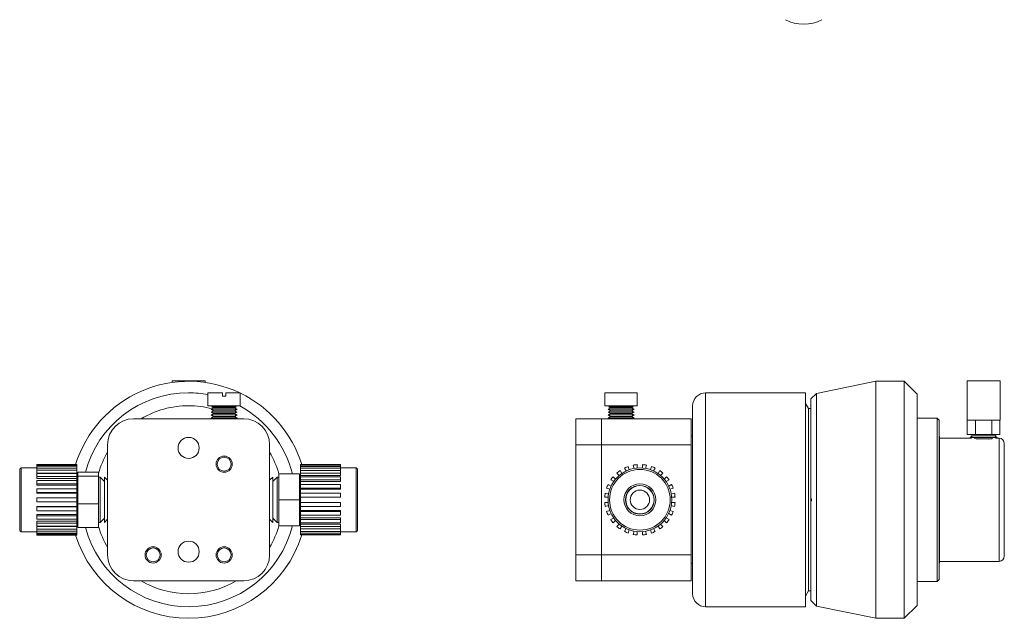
# Model space of a CAD drawing. Header units: inches. Extents: x 0.88 to 7.21, y 1.59 to 10.51.
# Tile 1 of 3: x 0.88 to 7.21, y 1.59 to 5.43. Entities that reach past the tile are written whole.
import ezdxf

# ---------------------------------------------------------------- set-up
doc = ezdxf.new("R2010")
doc.units = ezdxf.units.IN
doc.header["$MEASUREMENT"] = 0

msp = doc.modelspace()

# ---------------------------------------------------------------- linework, layer by layer
at = {"color": 7, "linetype": 'Continuous', "lineweight": 15}
for p, q in [((1.8624, 3.1131), (1.8624, 3.1029)), ((2.0737, 3.1131), (1.8624, 3.1131)), ((2.0737, 3.1029), (2.0737, 3.1131)), ((6.3872, 3.1102), (6.0049, 3.0322)), ((6.5682, 3.1102), (6.3872, 3.1102)), ((6.3872, 3.1102), (6.3872, 1.5869)), ((6.6515, 3.0269), (6.5682, 3.1102)), ((6.5682, 3.1102), (6.5682, 1.5869)), ((6.9732, 3.1131), (6.9732, 2.8604)), ((7.1845, 3.1131), (6.9732, 3.1131)), ((7.1845, 2.8604), (7.1845, 3.1131)), ((2.0921, 3.0352), (2.0921, 2.9519)), ((2.0921, 3.0352), (2.1859, 3.0352)), ((2.1859, 3.0146), (2.1859, 3.0352)), ((2.1859, 3.0146), (2.2066, 3.0146)), ((2.2066, 3.0146), (2.2066, 3.0352)), ((2.2066, 3.0352), (2.3004, 3.0352)), ((2.3004, 2.9519), (2.3004, 3.0352)), ((4.6443, 3.0146), (4.6443, 2.9519)), ((4.6443, 3.0146), (4.6449, 3.0146)), ((4.6449, 3.0146), (4.6449, 3.0352)), ((4.6449, 3.0352), (4.8522, 3.0352)), ((4.8522, 3.0352), (4.8522, 3.0146)), ((4.8522, 3.0146), (4.8527, 3.0146)), ((4.8527, 2.9519), (4.8527, 3.0146)), ((5.9332, 3.0361), (5.2918, 3.0361)), ((5.9332, 3.0361), (5.9332, 1.6611)), ((6.0049, 3.0322), (5.9692, 2.9966)), ((5.9692, 2.9966), (5.9692, 2.3568)), ((6.0049, 3.0322), (6.0049, 1.6649)), ((6.6515, 3.0269), (6.6515, 1.6702)), ((2.0921, 2.9519), (2.3004, 2.9519)), ((2.1289, 2.9396), (2.1131, 2.9304)), ((2.1131, 2.9304), (2.1289, 2.9213)), ((2.1131, 2.9304), (2.1962, 2.9304)), ((2.1289, 2.9213), (2.1131, 2.9121)), ((2.1131, 2.9121), (2.1289, 2.903)), ((2.1131, 2.9121), (2.1962, 2.9121)), ((2.1289, 2.9519), (2.1182, 2.9457)), ((2.1182, 2.9457), (2.1289, 2.9396)), ((2.1182, 2.9457), (2.1962, 2.9457)), ((2.1289, 2.9519), (2.1289, 2.9519)), ((2.1289, 2.9519), (2.2636, 2.9519)), ((2.1289, 2.9396), (2.1289, 2.9396)), ((2.2636, 2.9396), (2.1289, 2.9396)), ((2.1289, 2.9396), (2.1962, 2.9396)), ((2.1289, 2.9213), (2.1289, 2.9213)), ((2.1289, 2.9213), (2.1962, 2.9213)), ((2.2636, 2.9213), (2.1289, 2.9213)), ((2.1962, 2.9457), (2.2742, 2.9457)), ((2.1962, 2.9396), (2.2636, 2.9396)), ((2.1962, 2.9304), (2.2794, 2.9304)), ((2.1962, 2.9213), (2.2636, 2.9213)), ((2.1962, 2.9121), (2.2794, 2.9121)), ((2.2742, 2.9457), (2.2636, 2.9519)), ((2.2636, 2.9519), (2.2636, 2.9519)), ((2.2636, 2.9396), (2.2742, 2.9457)), ((2.2794, 2.9304), (2.2636, 2.9396)), ((2.2636, 2.9396), (2.2636, 2.9396)), ((2.2636, 2.9213), (2.2794, 2.9304)), ((2.2794, 2.9121), (2.2636, 2.9213)), ((2.2636, 2.9213), (2.2636, 2.9213)), ((2.2636, 2.903), (2.2794, 2.9121)), ((4.6443, 2.9519), (4.7485, 2.9519)), ((4.6812, 2.9396), (4.6653, 2.9304)), ((4.6653, 2.9304), (4.6812, 2.9213)), ((4.6653, 2.9304), (4.8317, 2.9304)), ((4.6812, 2.9213), (4.6653, 2.9121)), ((4.6653, 2.9121), (4.6812, 2.903)), ((4.6653, 2.9121), (4.8317, 2.9121)), ((4.6812, 2.9519), (4.6705, 2.9457)), ((4.6705, 2.9457), (4.6812, 2.9396)), ((4.6705, 2.9457), (4.8265, 2.9457)), ((4.6812, 2.9519), (4.6812, 2.9519)), ((4.6812, 2.9519), (4.8159, 2.9519)), ((4.6812, 2.9396), (4.6812, 2.9396)), ((4.8159, 2.9396), (4.6812, 2.9396)), ((4.6812, 2.9396), (4.8159, 2.9396)), ((4.6812, 2.9213), (4.6812, 2.9213)), ((4.6812, 2.9213), (4.8159, 2.9213)), ((4.8159, 2.9213), (4.6812, 2.9213)), ((4.7485, 2.9519), (4.8527, 2.9519)), ((4.8265, 2.9457), (4.8159, 2.9519)), ((4.8159, 2.9519), (4.8159, 2.9519)), ((4.8159, 2.9396), (4.8265, 2.9457)), ((4.8317, 2.9304), (4.8159, 2.9396)), ((4.8159, 2.9396), (4.8159, 2.9396)), ((4.8159, 2.9213), (4.8317, 2.9304)), ((4.8317, 2.9121), (4.8159, 2.9213)), ((4.8159, 2.9213), (4.8159, 2.9213)), ((4.8159, 2.903), (4.8317, 2.9121)), ((5.2085, 1.7444), (5.2085, 2.9527)), ((5.9525, 2.9347), (5.9332, 2.9681)), ((5.9692, 2.9347), (5.9525, 2.9347)), ((5.9525, 1.7624), (5.9525, 2.9347)), ((1.6139, 2.8694), (2.3222, 2.8694)), ((2.1289, 2.903), (2.1131, 2.8939)), ((2.1131, 2.8939), (2.1289, 2.8847)), ((2.1131, 2.8939), (2.1962, 2.8939)), ((2.1289, 2.8847), (2.1131, 2.8756)), ((2.1131, 2.8756), (2.1238, 2.8694)), ((2.1131, 2.8756), (2.1962, 2.8756)), ((2.1289, 2.903), (2.1289, 2.903)), ((2.1289, 2.903), (2.1962, 2.903)), ((2.2636, 2.903), (2.1289, 2.903)), ((2.1289, 2.8847), (2.1289, 2.8847)), ((2.2636, 2.8847), (2.1289, 2.8847)), ((2.1289, 2.8847), (2.1962, 2.8847)), ((2.1962, 2.903), (2.2636, 2.903)), ((2.1962, 2.8939), (2.2794, 2.8939)), ((2.1962, 2.8847), (2.2636, 2.8847)), ((2.1962, 2.8756), (2.2794, 2.8756)), ((2.2794, 2.8939), (2.2636, 2.903)), ((2.2636, 2.903), (2.2636, 2.903)), ((2.2636, 2.8847), (2.2794, 2.8939)), ((2.2794, 2.8756), (2.2636, 2.8847)), ((2.2636, 2.8847), (2.2636, 2.8847)), ((2.2687, 2.8694), (2.2794, 2.8756)), ((4.4568, 2.7027), (4.4568, 2.8694)), ((4.4568, 2.8694), (4.6235, 2.8694)), ((4.6235, 2.8694), (4.6235, 2.7027)), ((4.6235, 2.8694), (5.1985, 2.8694)), ((4.6812, 2.903), (4.6653, 2.8939)), ((4.6653, 2.8939), (4.6812, 2.8847)), ((4.6653, 2.8939), (4.8317, 2.8939)), ((4.6812, 2.8847), (4.6653, 2.8756)), ((4.6653, 2.8756), (4.6761, 2.8694)), ((4.6653, 2.8756), (4.8317, 2.8756)), ((4.6812, 2.903), (4.6812, 2.903)), ((4.8159, 2.903), (4.6812, 2.903)), ((4.6812, 2.903), (4.8159, 2.903)), ((4.6812, 2.8847), (4.6812, 2.8847)), ((4.8159, 2.8847), (4.6812, 2.8847)), ((4.6812, 2.8847), (4.8159, 2.8847)), ((4.8317, 2.8939), (4.8159, 2.903)), ((4.8159, 2.903), (4.8159, 2.903)), ((4.8159, 2.8847), (4.8317, 2.8939)), ((4.8317, 2.8756), (4.8159, 2.8847)), ((4.8159, 2.8847), (4.8159, 2.8847)), ((4.821, 2.8694), (4.8317, 2.8756)), ((5.1985, 2.8694), (5.1985, 2.7027)), ((6.7808, 2.8736), (6.6515, 2.8736)), ((6.7942, 2.8602), (6.7808, 2.8736)), ((6.7808, 1.8236), (6.7808, 2.8736)), ((6.7942, 2.8602), (6.7942, 1.8369)), ((7.1845, 2.8604), (6.9732, 2.8604)), ((6.9738, 2.8604), (6.9738, 2.7684)), ((7.0263, 2.8604), (7.0263, 2.7684)), ((7.1314, 2.8604), (7.1314, 2.7684)), ((7.1839, 2.8604), (7.1839, 2.7684)), ((5.2085, 2.7576), (5.1985, 2.7576)), ((6.7962, 2.7529), (6.7942, 2.7563)), ((6.7962, 2.7529), (6.7962, 1.9442)), ((7.0019, 2.7444), (6.7962, 2.7444)), ((7.0263, 2.7684), (6.9738, 2.7684)), ((6.9923, 2.7684), (7.0084, 2.7591)), ((7.0084, 2.7591), (6.9923, 2.7499)), ((6.9923, 2.7499), (7.0019, 2.7444)), ((7.1653, 2.7499), (6.9923, 2.7499)), ((7.1493, 2.7591), (7.0084, 2.7591)), ((7.1314, 2.7684), (7.0263, 2.7684)), ((7.1274, 2.7406), (7.0305, 2.7406)), ((7.1839, 2.7684), (7.1314, 2.7684)), ((7.1493, 2.7591), (7.1653, 2.7684)), ((7.1653, 2.7499), (7.1493, 2.7591)), ((7.1558, 2.7444), (7.1653, 2.7499)), ((7.1788, 2.7444), (7.1558, 2.7444)), ((1.4472, 1.9944), (1.4472, 2.7027)), ((2.4889, 2.7027), (2.4889, 1.9944)), ((4.6235, 2.7027), (4.4568, 2.7027)), ((4.4568, 2.7027), (4.4568, 1.9944)), ((4.6235, 2.7027), (4.6235, 1.9944)), ((5.1985, 2.7027), (4.6235, 2.7027)), ((5.1985, 1.9944), (5.1985, 2.7027)), ((7.2122, 2.7111), (7.2122, 1.9861)), ((0.8819, 2.1536), (0.8819, 2.5436)), ((0.9919, 2.5536), (0.8919, 2.5536)), ((1.2486, 2.5752), (0.9919, 2.5752)), ((0.9919, 2.5748), (0.9919, 2.5752)), ((0.9919, 2.5748), (1.2486, 2.5748)), ((0.9919, 2.5748), (0.9919, 2.5705)), ((1.2486, 2.5705), (0.9919, 2.5705)), ((0.9919, 2.5637), (0.9919, 2.5705)), ((0.9919, 2.5637), (1.2486, 2.5637)), ((0.9919, 2.5637), (0.9919, 2.5509)), ((1.2486, 2.5509), (0.9919, 2.5509)), ((0.9919, 2.5379), (0.9919, 2.5509)), ((0.9919, 2.5379), (1.2486, 2.5379)), ((0.9919, 2.5379), (0.9919, 2.5207)), ((1.2486, 2.5752), (1.2486, 2.5748)), ((1.2486, 2.5748), (1.2486, 2.5705)), ((1.2486, 2.5705), (1.2486, 2.5637)), ((1.2486, 2.5637), (1.2486, 2.5509)), ((1.2486, 2.5509), (1.2486, 2.5379)), ((1.2486, 2.5379), (1.2486, 2.5207)), ((2.9442, 2.5746), (2.6876, 2.5746)), ((2.6876, 2.5712), (2.6876, 2.5746)), ((2.6876, 2.5712), (2.9442, 2.5712)), ((2.6876, 2.5626), (2.6876, 2.5712)), ((2.9442, 2.5626), (2.6876, 2.5626)), ((2.6876, 2.5527), (2.6876, 2.5626)), ((2.6876, 2.5527), (2.9442, 2.5527)), ((2.6876, 2.536), (2.6876, 2.5527)), ((2.9442, 2.536), (2.6876, 2.536)), ((2.6876, 2.5202), (2.6876, 2.536)), ((2.9442, 2.5746), (2.9442, 2.5712)), ((2.9442, 2.5626), (2.9442, 2.5712)), ((2.9442, 2.5626), (2.9442, 2.5527)), ((3.0442, 2.5536), (2.9442, 2.5536)), ((2.9442, 2.536), (2.9442, 2.5527)), ((2.9442, 2.536), (2.9442, 2.5202)), ((3.0542, 2.5436), (3.0542, 2.1536)), ((4.7419, 2.536), (4.7527, 2.5172)), ((4.7816, 2.5338), (4.7707, 2.5527)), ((4.7947, 2.5626), (4.8004, 2.5416)), ((4.8326, 2.5502), (4.8269, 2.5712)), ((4.8527, 2.5746), (4.8527, 2.5529)), ((4.886, 2.5529), (4.886, 2.5746)), ((4.9117, 2.5712), (4.9061, 2.5502)), ((4.9383, 2.5416), (4.9439, 2.5626)), ((4.9679, 2.5527), (4.9571, 2.5338)), ((4.9859, 2.5172), (4.9968, 2.536)), ((1.2486, 2.5207), (0.9919, 2.5207)), ((1.2486, 2.5176), (0.9919, 2.5176)), ((0.9919, 2.4992), (0.9919, 2.5176)), ((0.9919, 2.4992), (1.2486, 2.4992)), ((0.9919, 2.4992), (0.9919, 2.486)), ((1.2486, 2.486), (0.9919, 2.486)), ((0.9919, 2.4503), (0.9919, 2.4728)), ((1.2486, 2.4728), (0.9919, 2.4728)), ((1.2486, 2.5207), (1.2486, 2.5179)), ((1.2486, 2.5176), (1.2486, 2.4992)), ((1.2486, 2.4992), (1.2486, 2.486)), ((1.2552, 2.4942), (1.2486, 2.4942)), ((1.2486, 2.486), (1.2486, 2.4731)), ((1.2486, 2.4728), (1.2486, 2.4503)), ((1.2552, 2.5264), (1.3886, 2.5264)), ((1.2552, 2.5264), (1.2552, 2.5011)), ((1.2552, 2.5011), (1.3886, 2.5011)), ((1.2552, 2.5011), (1.2552, 2.3233)), ((1.3886, 2.5011), (1.3886, 2.5264)), ((1.3886, 2.3233), (1.3886, 2.5011)), ((1.3989, 2.4944), (1.3886, 2.4944)), ((1.4266, 2.4666), (1.3989, 2.4944)), ((1.3989, 2.4944), (1.3989, 2.2027)), ((1.4472, 2.4738), (1.4266, 2.4944)), ((1.4266, 2.4944), (1.4266, 2.2027)), ((2.5095, 2.4944), (2.4889, 2.4738)), ((2.5373, 2.4944), (2.5095, 2.4666)), ((2.5095, 2.2027), (2.5095, 2.4944)), ((2.5476, 2.4944), (2.5373, 2.4944)), ((2.5373, 2.2027), (2.5373, 2.4944)), ((2.6809, 2.5152), (2.5476, 2.5152)), ((2.5476, 2.3486), (2.5476, 2.5152)), ((2.6809, 2.5152), (2.6809, 2.3486)), ((2.6876, 2.4942), (2.6809, 2.4942)), ((2.6876, 2.5202), (2.9442, 2.5202)), ((2.6876, 2.5048), (2.6876, 2.5202)), ((2.6876, 2.5048), (2.9442, 2.5048)), ((2.6876, 2.4966), (2.6876, 2.5048)), ((2.9442, 2.4966), (2.6876, 2.4966)), ((2.6876, 2.476), (2.6876, 2.4966)), ((2.6876, 2.476), (2.9442, 2.476)), ((2.6876, 2.4651), (2.6876, 2.476)), ((2.9442, 2.5048), (2.9442, 2.5202)), ((2.9442, 2.4966), (2.9442, 2.476)), ((2.9442, 2.4651), (2.9442, 2.476)), ((4.7007, 2.4651), (4.6819, 2.476)), ((4.6977, 2.4966), (4.7131, 2.4812)), ((4.7366, 2.5048), (4.7213, 2.5202)), ((5.0174, 2.5202), (5.002, 2.5048)), ((5.0256, 2.4812), (5.041, 2.4966)), ((5.0568, 2.476), (5.038, 2.4651)), ((0.9919, 2.4503), (1.2486, 2.4503)), ((0.9919, 2.4503), (0.9919, 2.442)), ((1.2486, 2.442), (0.9919, 2.442)), ((1.2486, 2.4195), (0.9919, 2.4195)), ((0.9919, 2.3944), (0.9919, 2.4195)), ((1.2486, 2.4503), (1.2486, 2.442)), ((1.2486, 2.442), (1.2486, 2.4199)), ((1.2486, 2.4195), (1.2486, 2.3944)), ((2.6876, 2.4651), (2.9442, 2.4651)), ((2.6876, 2.4471), (2.6876, 2.4651)), ((2.9442, 2.4471), (2.6876, 2.4471)), ((2.6876, 2.4232), (2.6876, 2.4471)), ((2.6876, 2.4232), (2.9442, 2.4232)), ((2.6876, 2.4175), (2.6876, 2.4232)), ((2.6876, 2.4175), (2.9442, 2.4175)), ((2.6876, 2.391), (2.6876, 2.4175)), ((2.9442, 2.4471), (2.9442, 2.4232)), ((2.9442, 2.4175), (2.9442, 2.4232)), ((4.6763, 2.4175), (4.6553, 2.4232)), ((4.6652, 2.4471), (4.6841, 2.4363)), ((5.0546, 2.4363), (5.0734, 2.4471)), ((5.0834, 2.4232), (5.0624, 2.4175)), ((0.9919, 2.3944), (1.2486, 2.3944)), ((0.9919, 2.3944), (0.9919, 2.3916)), ((1.2486, 2.3916), (0.9919, 2.3916)), ((1.2486, 2.3613), (0.9919, 2.3613)), ((0.9919, 2.3354), (0.9919, 2.3613)), ((1.2486, 2.3944), (1.2486, 2.3916)), ((1.2486, 2.3916), (1.2486, 2.3613)), ((1.2486, 2.3613), (1.2486, 2.3354)), ((2.6809, 2.3486), (2.5476, 2.3486)), ((2.5476, 2.3486), (2.5476, 2.1819)), ((2.6809, 2.1819), (2.6809, 2.3486)), ((2.9442, 2.391), (2.6876, 2.391)), ((2.6876, 2.3652), (2.6876, 2.391)), ((2.6876, 2.3652), (2.9442, 2.3652)), ((2.6876, 2.3319), (2.6876, 2.3652)), ((2.9442, 2.391), (2.9442, 2.3652)), ((4.665, 2.3652), (4.6433, 2.3652)), ((4.6467, 2.391), (4.6677, 2.3853)), ((5.071, 2.3853), (5.092, 2.391)), ((5.0954, 2.3652), (5.0737, 2.3652)), ((5.9692, 2.3568), (5.9692, 2.3403)), ((0.9919, 2.3354), (1.2486, 2.3354)), ((1.2486, 2.3052), (0.9919, 2.3052)), ((0.9919, 2.3052), (0.9919, 2.3023)), ((1.2486, 2.3023), (0.9919, 2.3023)), ((0.9919, 2.2772), (0.9919, 2.3023)), ((1.2486, 2.3354), (1.2486, 2.3052)), ((1.2486, 2.3052), (1.2486, 2.3023)), ((1.2486, 2.3023), (1.2486, 2.2772)), ((1.2552, 2.3233), (1.3886, 2.3233)), ((1.2552, 2.3233), (1.2552, 2.1707)), ((1.3886, 2.1707), (1.3886, 2.3233)), ((2.9442, 2.3319), (2.6876, 2.3319)), ((2.6876, 2.3061), (2.6876, 2.3319)), ((2.6876, 2.3061), (2.9442, 2.3061)), ((2.6876, 2.2796), (2.6876, 2.3061)), ((2.6876, 2.2796), (2.9442, 2.2796)), ((2.6876, 2.2739), (2.6876, 2.2796)), ((2.9442, 2.3319), (2.9442, 2.3061)), ((2.9442, 2.2739), (2.9442, 2.2796)), ((4.6433, 2.3319), (4.665, 2.3319)), ((4.6677, 2.3118), (4.6467, 2.3061)), ((4.6553, 2.2739), (4.6763, 2.2796)), ((5.0624, 2.2796), (5.0834, 2.2739)), ((5.092, 2.3061), (5.071, 2.3118)), ((5.0737, 2.3319), (5.0954, 2.3319)), ((5.9692, 2.3403), (5.9692, 1.7006)), ((0.9919, 2.2772), (1.2486, 2.2772)), ((1.2486, 2.2548), (0.9919, 2.2548)), ((0.9919, 2.2548), (0.9919, 2.2465)), ((0.9919, 2.224), (0.9919, 2.2465)), ((1.2486, 2.2465), (0.9919, 2.2465)), ((0.9919, 2.224), (1.2486, 2.224)), ((1.2486, 2.2776), (1.2486, 2.2548)), ((1.2486, 2.2548), (1.2486, 2.2465)), ((1.2486, 2.2465), (1.2486, 2.224)), ((1.2486, 2.2243), (1.2486, 2.2108)), ((1.3989, 2.2027), (1.4266, 2.2305)), ((1.4266, 2.2027), (1.4472, 2.2233)), ((2.4889, 2.2233), (2.5095, 2.2027)), ((2.5095, 2.2305), (2.5373, 2.2027)), ((2.9442, 2.2739), (2.6876, 2.2739)), ((2.6876, 2.25), (2.6876, 2.2739)), ((2.6876, 2.25), (2.9442, 2.25)), ((2.6876, 2.232), (2.6876, 2.25)), ((2.6876, 2.232), (2.9442, 2.232)), ((2.6876, 2.2211), (2.6876, 2.232)), ((2.9442, 2.2211), (2.6876, 2.2211)), ((2.6876, 2.2005), (2.6876, 2.2211)), ((2.9442, 2.2739), (2.9442, 2.25)), ((2.9442, 2.2211), (2.9442, 2.232)), ((2.9442, 2.2211), (2.9442, 2.2005)), ((4.6841, 2.2608), (4.6652, 2.25)), ((4.6819, 2.2211), (4.7007, 2.232)), ((4.7131, 2.2159), (4.6977, 2.2005)), ((5.041, 2.2005), (5.0256, 2.2159)), ((5.038, 2.232), (5.0568, 2.2211)), ((5.0734, 2.25), (5.0546, 2.2608)), ((1.2486, 2.2108), (0.9919, 2.2108)), ((0.9919, 2.2108), (0.9919, 2.1976)), ((1.2486, 2.1976), (0.9919, 2.1976)), ((0.9919, 2.1792), (0.9919, 2.1976)), ((0.9919, 2.1792), (1.2486, 2.1792)), ((1.2486, 2.1762), (0.9919, 2.1762)), ((0.9919, 2.1762), (0.9919, 2.159)), ((1.2486, 2.159), (0.9919, 2.159)), ((0.9919, 2.146), (0.9919, 2.159)), ((1.2486, 2.2108), (1.2486, 2.1976)), ((1.2486, 2.2029), (1.2552, 2.2029)), ((1.2486, 2.1976), (1.2486, 2.1792)), ((1.2486, 2.1795), (1.2486, 2.1762)), ((1.2486, 2.1762), (1.2486, 2.159)), ((1.2486, 2.159), (1.2486, 2.146)), ((1.2552, 2.1707), (1.3886, 2.1707)), ((1.3886, 2.2027), (1.3989, 2.2027)), ((2.5373, 2.2027), (2.5476, 2.2027)), ((2.6809, 2.1819), (2.5476, 2.1819)), ((2.6809, 2.2029), (2.6876, 2.2029)), ((2.6876, 2.1923), (2.6876, 2.2005)), ((2.6876, 2.2005), (2.9442, 2.2005)), ((2.6876, 2.1923), (2.9442, 2.1923)), ((2.6876, 2.1769), (2.6876, 2.1923)), ((2.9442, 2.1769), (2.6876, 2.1769)), ((2.6876, 2.1611), (2.6876, 2.1769)), ((2.6876, 2.1611), (2.9442, 2.1611)), ((2.6876, 2.1445), (2.6876, 2.1611)), ((2.9442, 2.1769), (2.9442, 2.1923)), ((2.9442, 2.1769), (2.9442, 2.1611)), ((2.9442, 2.1445), (2.9442, 2.1611)), ((4.7213, 2.1769), (4.7366, 2.1923)), ((4.7527, 2.1799), (4.7419, 2.1611)), ((4.7707, 2.1445), (4.7816, 2.1633)), ((4.8004, 2.1555), (4.7947, 2.1345)), ((4.9439, 2.1345), (4.9383, 2.1555)), ((4.9571, 2.1633), (4.9679, 2.1445)), ((4.9968, 2.1611), (4.9859, 2.1799)), ((5.002, 2.1923), (5.0174, 2.1769)), ((0.8919, 2.1436), (0.9919, 2.1436)), ((0.9919, 2.146), (1.2486, 2.146)), ((0.9919, 2.146), (0.9919, 2.1333)), ((0.9919, 2.1266), (0.9919, 2.1333)), ((1.2486, 2.1333), (0.9919, 2.1333)), ((0.9919, 2.1266), (1.2486, 2.1266)), ((0.9919, 2.1266), (0.9919, 2.1222)), ((1.2486, 2.1222), (0.9919, 2.1222)), ((0.9919, 2.1219), (0.9919, 2.1222)), ((0.9919, 2.1219), (1.2486, 2.1219)), ((1.2486, 2.146), (1.2486, 2.1333)), ((1.2486, 2.1333), (1.2486, 2.1266)), ((1.2486, 2.1266), (1.2486, 2.1222)), ((1.2486, 2.1222), (1.2486, 2.1219)), ((2.9442, 2.1445), (2.6876, 2.1445)), ((2.6876, 2.1345), (2.6876, 2.1445)), ((2.6876, 2.1345), (2.9442, 2.1345)), ((2.6876, 2.1259), (2.6876, 2.1345)), ((2.9442, 2.1259), (2.6876, 2.1259)), ((2.6876, 2.1225), (2.6876, 2.1259)), ((2.6876, 2.1225), (2.9442, 2.1225)), ((2.9442, 2.1445), (2.9442, 2.1345)), ((2.9442, 2.1436), (3.0442, 2.1436)), ((2.9442, 2.1259), (2.9442, 2.1345)), ((2.9442, 2.1259), (2.9442, 2.1225)), ((4.8269, 2.1259), (4.8326, 2.1469)), ((4.8527, 2.1442), (4.8527, 2.1225)), ((4.886, 2.1225), (4.886, 2.1442)), ((4.9061, 2.1469), (4.9117, 2.1259)), ((4.4568, 1.8277), (4.4568, 1.9944)), ((4.4568, 1.9944), (4.6235, 1.9944)), ((4.6235, 1.9944), (4.6235, 1.8277)), ((4.6235, 1.9944), (5.1985, 1.9944)), ((5.1985, 1.9944), (5.1985, 1.8277)), ((5.1985, 1.9396), (5.2085, 1.9396)), ((6.7942, 1.9408), (6.7962, 1.9442)), ((6.7962, 1.9527), (7.1788, 1.9527)), ((6.7808, 1.8236), (6.7942, 1.8369)), ((2.3222, 1.8277), (1.6139, 1.8277)), ((4.6235, 1.8277), (4.4568, 1.8277)), ((5.1985, 1.8277), (4.6235, 1.8277)), ((6.6515, 1.8236), (6.7808, 1.8236)), ((5.9332, 1.7291), (5.9525, 1.7624)), ((5.9525, 1.7624), (5.9692, 1.7624)), ((5.2918, 1.6611), (5.9332, 1.6611)), ((5.9692, 1.7006), (6.0049, 1.6649)), ((6.0049, 1.6649), (6.3872, 1.5869)), ((6.5682, 1.5869), (6.6515, 1.6702)), ((6.3872, 1.5869), (6.5682, 1.5869))]:
    msp.add_line(p, q, dxfattribs=at)
at = {"color": 8, "linetype": 'Continuous', "lineweight": 15}
for p, q in [((5.2918, 3.0361), (5.2918, 1.6611)), ((7.1788, 1.9527), (7.1788, 2.7444)), ((0.8919, 2.5536), (0.8919, 2.1436)), ((3.0442, 2.1436), (3.0442, 2.5536))]:
    msp.add_line(p, q, dxfattribs=at)
at = {"color": 8, "linetype": 'Continuous', "lineweight": 15, "flags": 128}
msp.add_lwpolyline([(2.2743, 2.8694), (2.273, 2.8701), (2.2715, 2.871)], dxfattribs=at)
at = {"color": 7, "linetype": 'Continuous', "lineweight": 15}
for centre, radius in [((1.9681, 2.6819), 0.0677), ((2.1964, 2.5777), 0.0521), ((2.1964, 2.5777), 0.0445), ((4.8693, 2.3486), 0.205), ((4.8693, 2.3486), 0.195), ((4.8693, 2.3486), 0.1025), ((4.8693, 2.3486), 0.0925), ((4.8693, 2.3486), 0.0908), ((4.8693, 2.3486), 0.0625), ((1.7397, 1.9944), 0.0521), ((1.7397, 1.9944), 0.0445), ((1.9681, 2.0152), 0.0677), ((2.1964, 1.9944), 0.0521), ((2.1964, 1.9944), 0.0445)]:
    msp.add_circle(centre, radius, dxfattribs=at)
for centre, radius, start, end in [((5.9222, 5.6595), 0.2543, 242.39105, 297.60895), ((1.9681, 2.3486), 0.7617, 64.36014, 162.68691), ((1.9681, 2.3486), 0.6875, 90, 165.00612), ((1.9681, 2.3486), 0.6875, 79.60906, 90), ((1.9681, 2.3486), 0.7617, 17.26475, 64.13044), ((5.2918, 2.9527), 0.0833, 90, 180), ((1.9681, 2.3486), 0.6875, 14.02967, 61.3513), ((1.6139, 2.7027), 0.1667, 90, 180), ((2.3222, 2.7027), 0.1667, 0, 90), ((7.1788, 2.7111), 0.0333, 0, 90), ((0.8919, 2.5436), 0.01, 90, 180), ((3.0442, 2.5436), 0.01, 0, 90), ((4.8693, 2.3486), 0.2267, 124.21673, 130.78327), ((4.8693, 2.3486), 0.2267, 109.21673, 115.78327), ((4.8693, 2.3486), 0.2267, 94.21673, 100.78327), ((4.8693, 2.3486), 0.2267, 79.21673, 85.78327), ((4.8693, 2.3486), 0.2267, 64.21673, 70.78327), ((4.8693, 2.3486), 0.2267, 49.21673, 55.78327), ((4.8693, 2.3486), 0.2267, 139.21673, 145.78327), ((4.8693, 2.3486), 0.2267, 34.21673, 40.78327), ((4.8693, 2.3486), 0.2267, 154.21673, 160.78327), ((4.8693, 2.3486), 0.2267, 19.21673, 25.78327), ((4.8693, 2.3486), 0.2267, 169.21673, 175.78327), ((4.8693, 2.3486), 0.2267, 4.21673, 10.78327), ((4.8693, 2.3486), 0.2267, 184.21673, 190.78327), ((4.8693, 2.3486), 0.2267, 349.21673, 355.78327), ((4.8693, 2.3486), 0.2267, 199.21673, 205.78327), ((4.8693, 2.3486), 0.2267, 214.21673, 220.78327), ((4.8693, 2.3486), 0.2267, 319.21673, 325.78327), ((4.8693, 2.3486), 0.2267, 334.21673, 340.78327), ((0.8919, 2.1536), 0.01, 180, 270), ((1.9681, 2.3486), 0.6875, 194.99388, 345.97033), ((3.0442, 2.1536), 0.01, 270, 0), ((4.8693, 2.3486), 0.2267, 229.21673, 235.78327), ((4.8693, 2.3486), 0.2267, 304.21673, 310.78327), ((1.9681, 2.3486), 0.7617, 197.31309, 342.73525), ((4.8693, 2.3486), 0.2267, 244.21673, 250.78327), ((4.8693, 2.3486), 0.2267, 259.21673, 265.78327), ((4.8693, 2.3486), 0.2267, 274.21673, 280.78327), ((4.8693, 2.3486), 0.2267, 289.21673, 295.78327), ((1.6139, 1.9944), 0.1667, 180, 270), ((2.3222, 1.9944), 0.1667, 270, 0), ((7.1788, 1.9861), 0.0333, 270, 0), ((5.2918, 1.7444), 0.0833, 180, 270)]:
    msp.add_arc(centre, radius, start, end, dxfattribs=at)
at = {"color": 8, "linetype": 'Continuous', "lineweight": 15}
for start, end in [(90, 120.45031), (75.56636, 90), (149.54969, 163.5713), (16.01339, 30.45031), (196.4287, 210.45031), (329.54969, 343.98661), (239.54969, 300.45031)]:
    msp.add_arc((1.9681, 2.3486), 0.6042, start, end, dxfattribs=at)
at = {"color": 7, "linetype": 'Continuous', "lineweight": 15}
for points, knots in [([(7.0439, 2.7392), (7.0429, 2.7393), (7.0344, 2.7399), (7.0256, 2.7412), (7.0209, 2.7419), (7.0201, 2.742)], [0, 0, 0, 0, 0.0928625, 0.8429109, 1, 1, 1, 1]), ([(7.1373, 2.742), (7.1354, 2.7417), (7.1297, 2.7408), (7.1201, 2.7398), (7.1137, 2.7392)], [0, 0, 0, 0, 0.335965, 1, 1, 1, 1]), ([(5.9692, 2.3568), (5.97, 2.356), (5.9714, 2.3547), (5.9727, 2.352), (5.9733, 2.3493), (5.9731, 2.3467), (5.9723, 2.344), (5.9709, 2.3419), (5.9697, 2.3408), (5.9692, 2.3403)], [0, 0, 0, 0, 0.1954214, 0.3416475, 0.4659692, 0.5905696, 0.7100942, 0.8759405, 1, 1, 1, 1])]:
    msp.add_open_spline(points, degree=3, knots=knots, dxfattribs=at)

doc.saveas('drawing.dxf')
